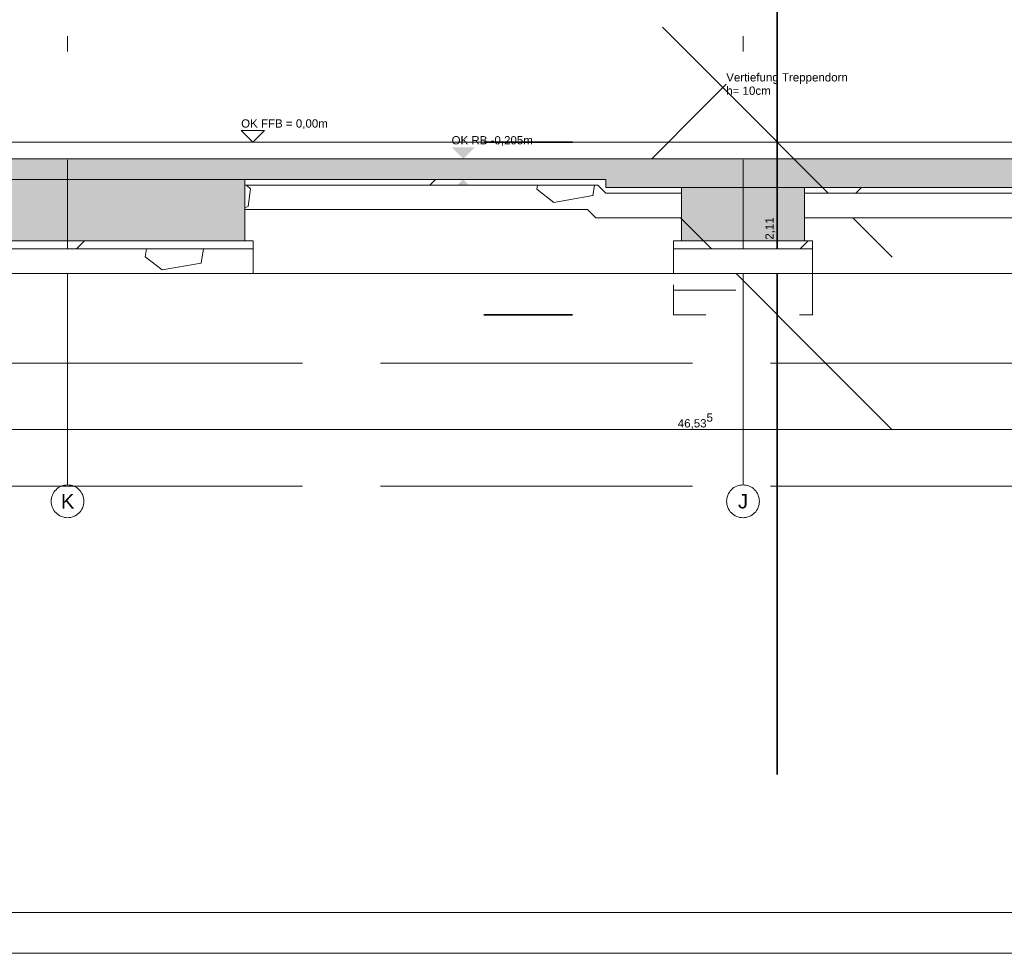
# Model space of a CAD drawing. Header units: metres. Extents: x -3716 to 31, y -1854 to 706.
# Tile 50 of 237: x -1351 to -1201, y -345 to -203. Entities that reach past the tile are written whole.
import ezdxf

# ---------------------------------------------------------------- set-up
doc = ezdxf.new("R2010")
doc.units = ezdxf.units.M
doc.header["$LTSCALE"] = 1.25
doc.header["$PDMODE"] = 1
doc.header["$PDSIZE"] = -2
for name, pattern in [('ISO-02 Strichlinie', [3.81, 3.048, -0.762]), ('ISO-03 Gestrichelt mit Abstand-3', [1.524, 0.6096, -0.9144]), ('Linienart-53', [5.291531, 3.175, -1.058062, 0.352704, -0.705764])]:
    doc.linetypes.add(name, pattern=pattern)
doc.layers.get('0').update_dxf_attribs({"lineweight": 25})
for name, color, linetype, lineweight, true_color in [('30 -35 Decken- 0 Decken', 7, 'Continuous', 35, 0x00ee00), ('70 -72 Beschriftung- 1 Beschriftung allgemein', 7, 'Continuous', 9, 0xff6633), ('70 -76 Bemaßung- 2 Allgemein', 7, 'Continuous', 5, 0x6666cc)]:
    doc.layers.add(name, color=color, linetype=linetype, lineweight=lineweight, true_color=true_color)
for name, color, linetype, lineweight in [('70 -71 Achsen- 1 Gebäudeachsen', 7, 'Linienart-53', 18), ('70 -74 Zeichnungsblatt- 4 Plankopf Linie', 7, 'Continuous', 13), ('Keine', 7, 'Continuous', 9)]:
    doc.layers.add(name, color=color, linetype=linetype, lineweight=lineweight)
doc.styles.add('Arial', font='arial.ttf')
doc.dimstyles.new('SIA_DIN1356', dxfattribs={"dimtxt": 1.258608, "dimasz": 2.80603, "dimexe": 2.5, "dimexo": 3.75, "dimgap": 0.625, "dimtad": 1, "dimdec": 3, "dimtxsty": 'Arial', "dimblk": 'VW_SLASH-1', "dimblk1": 'VW_SLASH-1', "dimblk2": 'VW_SLASH-1', "dimcen": 0, "dimdle": 2.5, "dimadec": 3, "dimazin": 0, "dimtfac": 1, "dimtdec": 3, "dimtix": 1, "dimtmove": 0, "dimatfit": 0, "dimldrblk": 'VW_FILLEDARROW-1', "dimfxl": 1, "dimfrac": 2, "dimtolj": 1, "dimarcsym": 0})
pattern_1 = [(-135, (0, 0), (0.883883, -0.883883), [2.12132, -1.414214])]
pattern_2 = [(19.983, (0, 0), (3.0513, -2.96883), [0.19305, -3.66798]), (-13.8697, (0.1815, 0.066), (3.0513, -2.96883), [0.34402, -6.53646]), (-44.215, (0.5155, -0.0165), (-0.57727, -4.28831), [0.21286, -4.04441]), (-97.667, (0.668, -0.165), (-3.62857, -1.31948), [0.21635, -4.11064]), (-160.017, (0.639, -0.3794), (-6.67987, 1.64935), [0.19305, -3.66798]), (166.1303, (0.4577, -0.4453), (-9.73117, 4.61818), [0.34402, -6.53646]), (135.785, (0.1237, -0.363), (0.57727, 4.28831), [0.21286, -4.04441]), (82.333, (-0.029, -0.2145), (3.62857, 1.31948), [0.21635, -4.11064]), (-110.556, (-1.1957, 1.773), (4.232, -2.40967), [0.17615, -4.14553]), (-67.1952, (-1.2576, 1.608), (4.23201, -2.40967), [0.28547, -6.7182]), (-29.657, (-1.147, 1.345), (5.74945, 1.63685), [0.1985, -4.67145]), (15.8914, (-0.9746, 1.2468), (1.51744, 4.04652), [0.24366, -5.73426]), (69.444, (-0.74, 1.3135), (-4.232, 2.40967), [0.17615, -4.14553]), (112.8048, (-0.6783, 1.4784), (-1.51744, -4.04652), [0.28547, -6.7182]), (150.343, (-0.789, 1.7415), (-1.51744, -4.04652), [0.1985, -4.67145]), (-164.1086, (-0.9614, 1.8398), (-4.23201, 2.40967), [0.24366, -5.73426]), (-136.779, (0.742, -1.897), (2.8039, -7.00974), [0.18786, -9.2051]), (-68.199, (0.605, -2.025), (9.6487, -0.5773), [0.151, -7.3987]), (-3.424, (0.6614, -2.166), (6.8448, 6.43247), [0.1933, -9.47264]), (43.221, (0.8544, -2.177), (-2.8039, 7.00974), [0.18786, -9.2051]), (111.801, (0.991, -2.0485), (-9.6487, 0.5773), [0.151, -7.3987]), (176.576, (0.935, -1.908), (-6.8448, -6.43247), [0.1933, -9.47264]), (142.0458, (-1.1546, -1.1546), (-0.65974, -4.04091), [0.26147, -4.9679]), (80.7274, (-1.3606, -0.994), (-4.78312, -0.82468), [0.20472, -3.8897]), (41.7948, (-1.3278, -0.7917), (-4.78312, -0.824675), [0.36503, -6.93556]), (9.7824, (-1.0555, -0.5485), (-4.12338, 3.21623), [0.24268, -4.611]), (-37.9542, (-0.8165, -0.5072), (0.65974, 4.04091), [0.26147, -4.9679]), (-99.2726, (-0.6102, -0.668), (5.44286, 4.86558), [0.40944, -3.68497]), (-170.2176, (-0.6763, -1.072), (4.12338, -3.21623), [0.48537, -4.36832])]

# ---------------------------------------------------------------- blocks, each defined once
blk = doc.blocks.new('Plankopf')
at = {"layer": '70 -74 Zeichnungsblatt- 4 Plankopf Linie', "transparency": 33554687, "flags": 128}
for points in [[(-1.0675, 0.4205), (1.0675, 0.4205), (1.0675, -0.4205), (-1.0675, -0.4205)], [(-1.0475, -0.4155), (-1.0475, 0.4155), (1.0625, 0.4155), (1.0625, -0.4155)]]:
    blk.add_lwpolyline(points, close=True, dxfattribs=at)
at = {"layer": '70 -74 Zeichnungsblatt- 4 Plankopf Linie', "color": 0, "flags": 1}
for tag in ['AR_Genehmigt_-_Datum', 'Auto_Generate_Page_Number', 'Auto_Total_Num_Sheets', 'Architekt', 'Architekt_Zusatz_-1-', 'Current_Plot_Date', 'Scale', 'Sheet_Number', 'Sheet_Title', 'Teil', 'Gewerk', 'Total_Num_Sheets', 'Tragwerksplanung', 'Tragwerksplanung_Zusatz_-1-', 'Geschäftszeichen', 'Zone', 'Zone', 'Zone', 'Zone', 'Zone', 'Status', 'TGA', 'TGA_Zusatz_-1-', 'Zone', 'Number', 'Publish_Date', 'Number', 'Publish_Date', 'Number', 'Publish_Date', 'Number', 'Publish_Date', 'Number', 'Publish_Date', 'Planungsgrundlagen', 'Plot_Date_Format', 'BH_Genehmigt_-_Datum', 'Papiermaße', 'Ebene', 'Page_Number', 'Plannummer_Fachplaner', 'File_Name', 'File_Name_Include_Path', 'Projektname_Zusatz', 'Landschaftsarchitekt', 'Landschaftsarchitekten_Zusatz-1-', 'Höhe_üNHN', 'Leistungsphase', 'Number', 'Publish_Date', 'Recipients', 'Recipients', 'Recipients', 'Recipients', 'Recipients', 'Project_Date', 'Project_ID', 'Project_Name', 'Recipients', 'Date', 'Note', 'Date', 'Note', 'Date', 'Note', 'Date', 'Note', 'Date', 'Note', 'Format', 'Date', 'Date', 'Note']:
    blk.add_attdef(tag, (-1.0675, -0.4205), '', height=0.00018, dxfattribs=at)
blk = doc.blocks.new('Gruppe-1101')
at = {"color": 255, "transparency": 33554687}
for points in [[(-82.921, 31.985), (-82.941, 31.986), (-82.96, 31.989), (-82.979, 31.994), (-82.998, 32), (-83.015, 32.009), (-83.032, 32.019), (-83.048, 32.031), (-83.062, 32.044), (-83.076, 32.058), (-83.087, 32.074), (-83.097, 32.091), (-83.106, 32.109), (-83.112, 32.127), (-83.117, 32.146), (-83.12, 32.166), (-83.121, 32.185), (-83.12, 32.205), (-83.117, 32.224), (-83.112, 32.243), (-83.106, 32.262), (-83.097, 32.28), (-83.087, 32.296), (-83.076, 32.312), (-83.062, 32.327), (-83.048, 32.34), (-83.032, 32.352), (-83.015, 32.362), (-82.998, 32.37), (-82.979, 32.377), (-82.96, 32.381), (-82.941, 32.384), (-82.921, 32.385), (-82.901, 32.384), (-82.882, 32.381), (-82.863, 32.377), (-82.844, 32.37), (-82.827, 32.362), (-82.81, 32.352), (-82.794, 32.34), (-82.78, 32.327), (-82.766, 32.312), (-82.755, 32.296), (-82.745, 32.28), (-82.736, 32.262), (-82.73, 32.243), (-82.725, 32.224), (-82.722, 32.205), (-82.721, 32.185), (-82.722, 32.166), (-82.725, 32.146), (-82.73, 32.127), (-82.736, 32.109), (-82.745, 32.091), (-82.755, 32.074), (-82.766, 32.058), (-82.78, 32.044), (-82.794, 32.031), (-82.81, 32.019), (-82.827, 32.009), (-82.844, 32), (-82.863, 31.994), (-82.882, 31.989), (-82.901, 31.986)], [(-74.671, 31.985), (-74.691, 31.986), (-74.71, 31.989), (-74.729, 31.994), (-74.748, 32), (-74.765, 32.009), (-74.782, 32.019), (-74.798, 32.031), (-74.812, 32.044), (-74.826, 32.058), (-74.837, 32.074), (-74.847, 32.091), (-74.856, 32.109), (-74.862, 32.127), (-74.867, 32.146), (-74.87, 32.166), (-74.871, 32.185), (-74.87, 32.205), (-74.867, 32.224), (-74.862, 32.243), (-74.856, 32.262), (-74.847, 32.28), (-74.837, 32.296), (-74.826, 32.312), (-74.812, 32.327), (-74.798, 32.34), (-74.782, 32.352), (-74.765, 32.362), (-74.748, 32.37), (-74.729, 32.377), (-74.71, 32.381), (-74.691, 32.384), (-74.671, 32.385), (-74.651, 32.384), (-74.632, 32.381), (-74.613, 32.377), (-74.594, 32.37), (-74.577, 32.362), (-74.56, 32.352), (-74.544, 32.34), (-74.53, 32.327), (-74.516, 32.312), (-74.505, 32.296), (-74.495, 32.28), (-74.486, 32.262), (-74.48, 32.243), (-74.475, 32.224), (-74.472, 32.205), (-74.471, 32.185), (-74.472, 32.166), (-74.475, 32.146), (-74.48, 32.127), (-74.486, 32.109), (-74.495, 32.091), (-74.505, 32.074), (-74.516, 32.058), (-74.53, 32.044), (-74.544, 32.031), (-74.56, 32.019), (-74.577, 32.009), (-74.594, 32), (-74.613, 31.994), (-74.632, 31.989), (-74.651, 31.986)]]:
    blk.add_wipeout(points, dxfattribs=at).dxf.layer = 'Keine'
at = {"layer": '70 -71 Achsen- 1 Gebäudeachsen', "transparency": 33554687}
for p, q in [((-82.921, 32.385), (-82.921, 37.864)), ((-74.671, 32.385), (-74.671, 37.864))]:
    blk.add_line(p, q, dxfattribs=at)
at = {"layer": 'Keine', "transparency": 33554687, "flags": 128}
for points in [[(-82.921, 31.985), (-82.941, 31.986), (-82.96, 31.989), (-82.979, 31.994), (-82.998, 32), (-83.015, 32.009), (-83.032, 32.019), (-83.048, 32.031), (-83.062, 32.044), (-83.076, 32.058), (-83.087, 32.074), (-83.097, 32.091), (-83.106, 32.109), (-83.112, 32.127), (-83.117, 32.146), (-83.12, 32.166), (-83.121, 32.185), (-83.12, 32.205), (-83.117, 32.224), (-83.112, 32.243), (-83.106, 32.262), (-83.097, 32.28), (-83.087, 32.296), (-83.076, 32.312), (-83.062, 32.327), (-83.048, 32.34), (-83.032, 32.352), (-83.015, 32.362), (-82.998, 32.37), (-82.979, 32.377), (-82.96, 32.381), (-82.941, 32.384), (-82.921, 32.385), (-82.901, 32.384), (-82.882, 32.381), (-82.863, 32.377), (-82.844, 32.37), (-82.827, 32.362), (-82.81, 32.352), (-82.794, 32.34), (-82.78, 32.327), (-82.766, 32.312), (-82.755, 32.296), (-82.745, 32.28), (-82.736, 32.262), (-82.73, 32.243), (-82.725, 32.224), (-82.722, 32.205), (-82.721, 32.185), (-82.722, 32.166), (-82.725, 32.146), (-82.73, 32.127), (-82.736, 32.109), (-82.745, 32.091), (-82.755, 32.074), (-82.766, 32.058), (-82.78, 32.044), (-82.794, 32.031), (-82.81, 32.019), (-82.827, 32.009), (-82.844, 32), (-82.863, 31.994), (-82.882, 31.989), (-82.901, 31.986)], [(-74.671, 31.985), (-74.691, 31.986), (-74.71, 31.989), (-74.729, 31.994), (-74.748, 32), (-74.765, 32.009), (-74.782, 32.019), (-74.798, 32.031), (-74.812, 32.044), (-74.826, 32.058), (-74.837, 32.074), (-74.847, 32.091), (-74.856, 32.109), (-74.862, 32.127), (-74.867, 32.146), (-74.87, 32.166), (-74.871, 32.185), (-74.87, 32.205), (-74.867, 32.224), (-74.862, 32.243), (-74.856, 32.262), (-74.847, 32.28), (-74.837, 32.296), (-74.826, 32.312), (-74.812, 32.327), (-74.798, 32.34), (-74.782, 32.352), (-74.765, 32.362), (-74.748, 32.37), (-74.729, 32.377), (-74.71, 32.381), (-74.691, 32.384), (-74.671, 32.385), (-74.651, 32.384), (-74.632, 32.381), (-74.613, 32.377), (-74.594, 32.37), (-74.577, 32.362), (-74.56, 32.352), (-74.544, 32.34), (-74.53, 32.327), (-74.516, 32.312), (-74.505, 32.296), (-74.495, 32.28), (-74.486, 32.262), (-74.48, 32.243), (-74.475, 32.224), (-74.472, 32.205), (-74.471, 32.185), (-74.472, 32.166), (-74.475, 32.146), (-74.48, 32.127), (-74.486, 32.109), (-74.495, 32.091), (-74.505, 32.074), (-74.516, 32.058), (-74.53, 32.044), (-74.544, 32.031), (-74.56, 32.019), (-74.577, 32.009), (-74.594, 32), (-74.613, 31.994), (-74.632, 31.989), (-74.651, 31.986)]]:
    blk.add_lwpolyline(points, close=True, dxfattribs=at)
at = {"layer": 'Keine', "transparency": 33554687, "char_height": 0.176, "attachment_point": 5, "line_spacing_factor": 0.970891, "style": 'Arial'}
for s, insert in [('K', (-82.921, 32.185)), ('J', (-74.671, 32.185))]:
    blk.add_mtext(s, dxfattribs=dict(at, insert=insert))
blk = doc.blocks.new('VW_SLASH-1')
at = {"color": 0, "linetype": 'ByBlock', "lineweight": -2, "transparency": 16777216}
blk.add_line((0.8909, 0), (-1, 0), dxfattribs=at)
at = {"color": 0, "lineweight": 20, "transparency": 16777216, "flags": 128}
blk.add_lwpolyline([(0.5001, 0.5001), (-0.5001, -0.5001)], dxfattribs=at)
blk = doc.blocks.new('*D1487')
at = {"layer": '30 -35 Decken- 0 Decken', "color": 0, "linetype": 'Continuous', "lineweight": -2}
for p, q in [((-74.252, 39.377), (-74.252, 42.183)), ((-77.835, 36.571), (-76.752, 36.571)), ((-74.252, 34.461), (-74.252, 36.571)), ((-77.835, 34.461), (-76.752, 34.461)), ((-74.252, 31.655), (-74.252, 28.849))]:
    blk.add_line(p, q, dxfattribs=at)
at = {"layer": 'Defpoints', "color": 0}
for p in [(-74.252, 36.571), (-74.085, 36.571), (-74.085, 34.461)]:
    blk.add_point(p, dxfattribs=at)
at = {"layer": '30 -35 Decken- 0 Decken', "color": 0, "lineweight": -2, "xscale": 2.8060302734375, "yscale": 2.8060302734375, "zscale": 2.8060302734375}
for p, rotation in [((-74.252, 36.571), 270), ((-74.252, 34.461), 90)]:
    blk.add_blockref('VW_SLASH-1', p, dxfattribs=dict(at, rotation=rotation))
at = {"layer": '30 -35 Decken- 0 Decken', "color": 0, "lineweight": 9, "insert": (-74.338, 35.516), "char_height": 0.1007, "attachment_point": 5, "rotation": 90, "style": 'Arial'}
blk.add_mtext('\\A1;2,11', dxfattribs=at)
blk = doc.blocks.new('VW_FILLEDARROW-1')
at = {"linetype": 'Continuous', "lineweight": 0, "transparency": 16777216}
blk.add_hatch(color=0, dxfattribs=at).paths.add_polyline_path([(-1.4144, 0.379), (0, 0), (-1.4144, -0.379)])
at = {"color": 0, "lineweight": 5, "transparency": 16777216, "flags": 128}
blk.add_lwpolyline([(-1.4144, 0.379), (0, 0), (-1.4144, -0.379)], close=True, dxfattribs=at)
blk = doc.blocks.new('Gruppe-1114')
at = {"color": 255, "linetype": 'Continuous', "lineweight": 9}
for points in [[(-80.756, 36.046), (-76.446, 36.046), (-76.346, 35.946), (-75.421, 35.946), (-75.421, 35.646), (-76.47, 35.646), (-76.57, 35.746), (-80.756, 35.746)], [(-73.921, 35.946), (-68.621, 35.946), (-68.621, 35.646), (-73.921, 35.646)], [(-84.521, 35.266), (-80.656, 35.266), (-80.656, 34.966), (-84.521, 34.966)], [(-75.521, 35.266), (-73.821, 35.266), (-73.821, 34.966), (-75.521, 34.966)]]:
    blk.add_wipeout(points, dxfattribs=at).dxf.layer = '30 -35 Decken- 0 Decken'
at = {"layer": '30 -35 Decken- 0 Decken', "linetype": 'Continuous', "lineweight": 9}
h = blk.add_hatch(dxfattribs=at)
h.set_pattern_fill('Mörtel_Putz sehr fein SRF', style=0, pattern_type=2)
h.set_pattern_definition(pattern_2)
h.paths.add_polyline_path([(-80.756, 36.046), (-76.446, 36.046), (-76.346, 35.946), (-75.421, 35.946), (-75.421, 35.646), (-76.47, 35.646), (-76.57, 35.746), (-80.756, 35.746)])
h = blk.add_hatch(dxfattribs=at)
h.set_pattern_fill('Mörtel_Putz sehr fein SRF', style=0, pattern_type=2)
h.set_pattern_definition(pattern_2)
h.paths.add_polyline_path([(-73.921, 35.946), (-68.621, 35.946), (-68.621, 35.646), (-73.921, 35.646)])
h = blk.add_hatch(dxfattribs=at)
h.set_pattern_fill('Mörtel_Putz sehr fein SRF', style=0, pattern_type=2)
h.set_pattern_definition(pattern_2)
h.paths.add_polyline_path([(-84.521, 35.266), (-80.656, 35.266), (-80.656, 34.966), (-84.521, 34.966)])
h = blk.add_hatch(dxfattribs=at)
h.set_pattern_fill('Mörtel_Putz sehr fein SRF', style=0, pattern_type=2)
h.set_pattern_definition(pattern_2)
h.paths.add_polyline_path([(-75.521, 35.266), (-73.821, 35.266), (-73.821, 34.966), (-75.521, 34.966)])
at = {"layer": '30 -35 Decken- 0 Decken', "color": 7, "linetype": 'Continuous', "lineweight": 9, "flags": 128}
for points in [[(-80.756, 36.046), (-76.446, 36.046), (-76.346, 35.946), (-75.421, 35.946), (-75.421, 35.646), (-76.47, 35.646), (-76.57, 35.746), (-80.756, 35.746)], [(-73.921, 35.946), (-68.621, 35.946), (-68.621, 35.646), (-73.921, 35.646)], [(-84.521, 35.266), (-80.656, 35.266), (-80.656, 34.966), (-84.521, 34.966)], [(-75.521, 35.266), (-73.821, 35.266), (-73.821, 34.966), (-75.521, 34.966)]]:
    blk.add_lwpolyline(points, close=True, dxfattribs=at)
blk = doc.blocks.new('*D1517')
at = {"layer": '70 -76 Bemaßung- 2 Allgemein', "color": 0, "lineweight": -2}
for p, q in [((-54.792, 33.061), (-95.715, 33.061)), ((-51.986, 31.216), (-51.986, 30.561)), ((-98.521, 29.781), (-98.521, 30.561))]:
    blk.add_line(p, q, dxfattribs=at)
at = {"layer": 'Defpoints', "color": 0}
for p in [(-51.986, 34.966), (-98.521, 33.531), (-98.521, 33.061)]:
    blk.add_point(p, dxfattribs=at)
at = {"layer": '70 -76 Bemaßung- 2 Allgemein', "color": 0, "lineweight": -2, "xscale": 2.8060302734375, "yscale": 2.8060302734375, "zscale": 2.8060302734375, "rotation": 180}
blk.add_blockref('VW_SLASH-1', (-98.521, 33.061), dxfattribs=at)
at = {"layer": '70 -76 Bemaßung- 2 Allgemein', "color": 0, "lineweight": -2, "xscale": 2.8060302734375, "yscale": 2.8060302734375, "zscale": 2.8060302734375}
blk.add_blockref('VW_SLASH-1', (-51.986, 33.061), dxfattribs=at)
at = {"layer": '70 -76 Bemaßung- 2 Allgemein', "color": 0, "insert": (-75.253, 33.163), "char_height": 0.10069, "attachment_point": 5, "style": 'Arial'}
blk.add_mtext('\\A1;46,53\\S5^ ;', dxfattribs=at)
blk = doc.blocks.new('Gruppe-1105')
at = {"layer": '30 -35 Decken- 0 Decken', "color": 7, "insert": (-74.87582463, 37.41203147), "char_height": 0.1006886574, "attachment_point": 1, "line_spacing_factor": 0.970891, "style": 'Arial'}
blk.add_mtext('Vertiefung Treppendorn\\Ph= 10cm', dxfattribs=at)
at = {"color": 255, "linetype": 'Continuous', "lineweight": 9}
for points in [[(-49.79599996, 36.57119107), (-99.54599996, 36.57119107), (-99.54599996, 36.36619107), (-49.79599996, 36.36619107)], [(-75.42099996, 35.94619107), (-76.34599996, 35.94619107), (-76.44599996, 36.04619107), (-80.75599996, 36.04619107), (-80.75599996, 36.11619107), (-76.34599996, 36.11619107), (-76.34599996, 36.01619107), (-75.42099996, 36.01619107)], [(-73.92099996, 36.01619107), (-68.62099996, 36.01619107), (-68.62099996, 35.94619107), (-73.92099996, 35.94619107)], [(-84.52099996, 35.36619107), (-80.65599996, 35.36619107), (-80.65599996, 35.26619107), (-84.52099996, 35.26619107)], [(-75.52099996, 35.36619107), (-73.82099996, 35.36619107), (-73.82099996, 35.26619107), (-75.52099996, 35.26619107)]]:
    blk.add_wipeout(points, dxfattribs=at).dxf.layer = '30 -35 Decken- 0 Decken'
at = {"layer": '30 -35 Decken- 0 Decken', "linetype": 'Continuous', "lineweight": 9}
h = blk.add_hatch(dxfattribs=at)
h.set_pattern_fill('5_Beton unbewehrt', style=0, pattern_type=2)
h.set_pattern_definition(pattern_1)
h.paths.add_polyline_path([(-75.42099996, 35.94619107), (-76.34599996, 35.94619107), (-76.44599996, 36.04619107), (-80.75599996, 36.04619107), (-80.75599996, 36.11619107), (-76.34599996, 36.11619107), (-76.34599996, 36.01619107), (-75.42099996, 36.01619107)])
h = blk.add_hatch(dxfattribs=at)
h.set_pattern_fill('5_Beton unbewehrt', style=0, pattern_type=2)
h.set_pattern_definition(pattern_1)
h.paths.add_polyline_path([(-73.92099996, 36.01619107), (-68.62099996, 36.01619107), (-68.62099996, 35.94619107), (-73.92099996, 35.94619107)])
h = blk.add_hatch(dxfattribs=at)
h.set_pattern_fill('5_Beton unbewehrt', style=0, pattern_type=2)
h.set_pattern_definition(pattern_1)
h.paths.add_polyline_path([(-84.52099996, 35.36619107), (-80.65599996, 35.36619107), (-80.65599996, 35.26619107), (-84.52099996, 35.26619107)])
h = blk.add_hatch(dxfattribs=at)
h.set_pattern_fill('5_Beton unbewehrt', style=0, pattern_type=2)
h.set_pattern_definition(pattern_1)
h.paths.add_polyline_path([(-75.52099996, 35.36619107), (-73.82099996, 35.36619107), (-73.82099996, 35.26619107), (-75.52099996, 35.26619107)])
at = {"layer": '30 -35 Decken- 0 Decken', "color": 7, "linetype": 'Continuous', "lineweight": 9, "flags": 128}
for points in [[(-49.79599996, 36.57119107), (-99.54599996, 36.57119107), (-99.54599996, 36.36619107), (-49.79599996, 36.36619107)], [(-75.42099996, 35.94619107), (-76.34599996, 35.94619107), (-76.44599996, 36.04619107), (-80.75599996, 36.04619107), (-80.75599996, 36.11619107), (-76.34599996, 36.11619107), (-76.34599996, 36.01619107), (-75.42099996, 36.01619107)], [(-73.92099996, 36.01619107), (-68.62099996, 36.01619107), (-68.62099996, 35.94619107), (-73.92099996, 35.94619107)], [(-84.52099996, 35.36619107), (-80.65599996, 35.36619107), (-80.65599996, 35.26619107), (-84.52099996, 35.26619107)], [(-75.52099996, 35.36619107), (-73.82099996, 35.36619107), (-73.82099996, 35.26619107), (-75.52099996, 35.26619107)]]:
    blk.add_lwpolyline(points, close=True, dxfattribs=at)
at = {"layer": '30 -35 Decken- 0 Decken', "color": 7, "linetype": 'Continuous', "lineweight": 9}
for points in [[(-78.08849996, 36.36619107), (-78.2307643, 36.50845541), (-77.94623563, 36.50845541)], [(-78.08849996, 36.11619107), (-78.2307643, 35.97392674), (-77.94623563, 35.97392674)]]:
    blk.add_solid(points, dxfattribs=at)
at = {"layer": 'Keine'}
blk.add_line((-76.08701053, 36.0655847), (-74.87582463, 37.27677059), dxfattribs=at)
at = {"layer": '30 -35 Decken- 0 Decken', "color": 7, "char_height": 0.1006886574, "attachment_point": 1, "line_spacing_factor": 0.970891, "style": 'Arial'}
for s, insert in [('OK RB -0,205m', (-78.2307643, 36.64371629)), ('UK RB -0,455m', (-78.2307643, 35.94690984))]:
    blk.add_mtext(s, dxfattribs=dict(at, insert=insert))
at = {"color": 255, "linetype": 'Continuous', "lineweight": 9}
for points in [[(-80.65879279, 36.57119107), (-80.80105713, 36.71345541), (-80.51652846, 36.71345541)], [(-167.72099996, 35.36619107), (-167.72099996, 36.01619107), (-165.69599318, 36.01619107), (-165.69599318, 35.91619107), (-164.29599996, 35.91619107), (-164.29599996, 35.07119107), (-164.62599996, 35.07119107), (-164.62599996, 34.07119107), (-161.56599996, 34.07119107), (-161.56599996, 35.07119107), (-161.89599996, 35.07119107), (-161.89599996, 36.11619107), (-160.82099996, 36.11619107), (-160.82099996, 35.36619107), (-159.62099996, 35.36619107), (-159.62099996, 36.11619107), (-153.72099996, 36.11619107), (-153.72099996, 35.36619107), (-151.52099996, 35.36619107), (-151.52099996, 36.11619107), (-146.12099996, 36.11619107), (-146.12099996, 35.36619107), (-143.92099996, 35.36619107), (-143.92099996, 36.11619107), (-138.52099996, 36.11619107), (-138.52099996, 35.36619107), (-136.32099996, 35.36619107), (-136.32099996, 36.11619107), (-130.92099996, 36.11619107), (-130.92099996, 35.36619107), (-128.72099996, 35.36619107), (-128.72099996, 36.11619107), (-123.32099996, 36.11619107), (-123.32099996, 35.36619107), (-121.12099996, 35.36619107), (-121.12099996, 36.11619107), (-115.72099996, 36.11619107), (-115.72099996, 35.36619107), (-113.52099996, 35.36619107), (-113.52099996, 36.11619107), (-108.12099996, 36.11619107), (-108.12099996, 35.36619107), (-105.92099996, 35.36619107), (-105.92099996, 36.11619107), (-101.74599996, 36.11619107), (-101.74599996, 35.07119107), (-102.09599996, 35.07119107), (-102.09599996, 34.07119107), (-98.82099996, 34.07119107), (-98.82099996, 36.11619107), (-94.92099996, 36.11619107), (-94.92099996, 35.36619107), (-93.72099996, 35.36619107), (-93.72099996, 36.11619107), (-92.67099996, 36.11619107), (-92.67099996, 35.36619107), (-89.67099996, 35.36619107), (-89.67099996, 36.11619107), (-84.42099996, 36.11619107), (-84.42099996, 35.36619107), (-80.75599996, 35.36619107), (-80.75599996, 36.11619107), (-76.34599996, 36.11619107), (-76.34599996, 36.01619107), (-75.42099996, 36.01619107), (-75.42099996, 35.36619107), (-73.92099996, 35.36619107), (-73.92099996, 36.01619107), (-68.62099996, 36.01619107), (-68.62099996, 35.36619107), (-64.22099996, 35.36619107), (-64.22099996, 36.01619107), (-60.37099996, 36.01619107), (-60.37099996, 35.36619107), (-55.97099996, 35.36619107), (-55.97099996, 36.01619107), (-50.19599996, 36.01619107), (-50.19599996, 34.55619107), (-29.02099996, 34.55619107), (-29.02099996, 36.01619107), (-26.37099996, 36.01619107), (-26.37099996, 35.91619107), (-25.92099996, 35.91619107), (-25.92099996, 35.36619107), (-24.42099996, 35.36619107), (-24.42099996, 36.11619107), (-24.97099996, 36.11619107), (-24.97099996, 36.36619107), (-29.42099996, 36.36619107), (-29.42099996, 35.15619107), (-49.79599996, 35.15619107), (-49.79599996, 36.36619107), (-99.54599996, 36.36619107), (-99.54599996, 35.07119107), (-101.34599996, 35.07119107), (-101.34599996, 36.36619107), (-162.29599996, 36.36619107), (-162.29599996, 35.07119107), (-163.89599996, 35.07119107), (-163.89599996, 36.36619107), (-168.02099996, 36.36619107), (-168.02099996, 35.36619107)]]:
    blk.add_wipeout(points, dxfattribs=at).dxf.layer = '30 -35 Decken- 0 Decken'
at = {"layer": '30 -35 Decken- 0 Decken', "linetype": 'Continuous', "lineweight": 9}
h = blk.add_hatch(dxfattribs=at)
h.set_pattern_fill('Stahlbeton1  SRF', style=0, pattern_type=2)
h.set_pattern_definition([(45, (0, 0), (0.07071068, -0.07071068), []), (45, (0.03536, -0.03536), (0.07071068, -0.07071068), [0.075, -0.05])])
h.paths.add_polyline_path([(-167.72099996, 35.36619107), (-167.72099996, 36.01619107), (-165.69599318, 36.01619107), (-165.69599318, 35.91619107), (-164.29599996, 35.91619107), (-164.29599996, 35.07119107), (-164.62599996, 35.07119107), (-164.62599996, 34.07119107), (-161.56599996, 34.07119107), (-161.56599996, 35.07119107), (-161.89599996, 35.07119107), (-161.89599996, 36.11619107), (-160.82099996, 36.11619107), (-160.82099996, 35.36619107), (-159.62099996, 35.36619107), (-159.62099996, 36.11619107), (-153.72099996, 36.11619107), (-153.72099996, 35.36619107), (-151.52099996, 35.36619107), (-151.52099996, 36.11619107), (-146.12099996, 36.11619107), (-146.12099996, 35.36619107), (-143.92099996, 35.36619107), (-143.92099996, 36.11619107), (-138.52099996, 36.11619107), (-138.52099996, 35.36619107), (-136.32099996, 35.36619107), (-136.32099996, 36.11619107), (-130.92099996, 36.11619107), (-130.92099996, 35.36619107), (-128.72099996, 35.36619107), (-128.72099996, 36.11619107), (-123.32099996, 36.11619107), (-123.32099996, 35.36619107), (-121.12099996, 35.36619107), (-121.12099996, 36.11619107), (-115.72099996, 36.11619107), (-115.72099996, 35.36619107), (-113.52099996, 35.36619107), (-113.52099996, 36.11619107), (-108.12099996, 36.11619107), (-108.12099996, 35.36619107), (-105.92099996, 35.36619107), (-105.92099996, 36.11619107), (-101.74599996, 36.11619107), (-101.74599996, 35.07119107), (-102.09599996, 35.07119107), (-102.09599996, 34.07119107), (-98.82099996, 34.07119107), (-98.82099996, 36.11619107), (-94.92099996, 36.11619107), (-94.92099996, 35.36619107), (-93.72099996, 35.36619107), (-93.72099996, 36.11619107), (-92.67099996, 36.11619107), (-92.67099996, 35.36619107), (-89.67099996, 35.36619107), (-89.67099996, 36.11619107), (-84.42099996, 36.11619107), (-84.42099996, 35.36619107), (-80.75599996, 35.36619107), (-80.75599996, 36.11619107), (-76.34599996, 36.11619107), (-76.34599996, 36.01619107), (-75.42099996, 36.01619107), (-75.42099996, 35.36619107), (-73.92099996, 35.36619107), (-73.92099996, 36.01619107), (-68.62099996, 36.01619107), (-68.62099996, 35.36619107), (-64.22099996, 35.36619107), (-64.22099996, 36.01619107), (-60.37099996, 36.01619107), (-60.37099996, 35.36619107), (-55.97099996, 35.36619107), (-55.97099996, 36.01619107), (-50.19599996, 36.01619107), (-50.19599996, 34.55619107), (-29.02099996, 34.55619107), (-29.02099996, 36.01619107), (-26.37099996, 36.01619107), (-26.37099996, 35.91619107), (-25.92099996, 35.91619107), (-25.92099996, 35.36619107), (-24.42099996, 35.36619107), (-24.42099996, 36.11619107), (-24.97099996, 36.11619107), (-24.97099996, 36.36619107), (-29.42099996, 36.36619107), (-29.42099996, 35.15619107), (-49.79599996, 35.15619107), (-49.79599996, 36.36619107), (-99.54599996, 36.36619107), (-99.54599996, 35.07119107), (-101.34599996, 35.07119107), (-101.34599996, 36.36619107), (-162.29599996, 36.36619107), (-162.29599996, 35.07119107), (-163.89599996, 35.07119107), (-163.89599996, 36.36619107), (-168.02099996, 36.36619107), (-168.02099996, 35.36619107)])
at = {"layer": '30 -35 Decken- 0 Decken', "color": 7, "linetype": 'Continuous', "lineweight": 9}
for p, q in [((-84.42099996, 36.11619107), (-80.75599996, 36.11619107)), ((-75.42099996, 36.01619107), (-73.92099996, 36.01619107))]:
    blk.add_line(p, q, dxfattribs=at)
at = {"layer": '30 -35 Decken- 0 Decken', "color": 7, "linetype": 'Continuous', "lineweight": 9, "flags": 128}
blk.add_lwpolyline([(-80.65879279, 36.57119107), (-80.80105713, 36.71345541), (-80.51652846, 36.71345541)], close=True, dxfattribs=at)
for points in [[(-84.42099996, 35.36619107), (-80.75599996, 35.36619107), (-80.75599996, 36.11619107), (-76.34599996, 36.11619107), (-76.34599996, 36.01619107), (-75.42099996, 36.01619107), (-75.42099996, 35.36619107), (-73.92099996, 35.36619107), (-73.92099996, 36.01619107), (-68.62099996, 36.01619107)], [(-49.79599996, 36.36619107), (-99.54599996, 36.36619107), (-99.54599996, 35.07119107), (-101.34599996, 35.07119107), (-101.34599996, 36.36619107), (-162.29599996, 36.36619107)]]:
    blk.add_lwpolyline(points, dxfattribs=at)
at = {"layer": '30 -35 Decken- 0 Decken', "color": 7, "insert": (-80.80105713, 36.84871629), "char_height": 0.1006886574, "attachment_point": 1, "line_spacing_factor": 0.970891, "style": 'Arial'}
blk.add_mtext('OK FFB = 0,00m', dxfattribs=at)
at = {"layer": '70 -71 Achsen- 1 Gebäudeachsen', "color": 7, "transparency": 33554687}
blk.add_blockref('Gruppe-1101', (0, 0), dxfattribs=at)
at = {"layer": '30 -35 Decken- 0 Decken', "color": 7, "linetype": 'ISO-03 Gestrichelt mit Abstand-3', "lineweight": 9}
for p, q in [((-75.52099996, 35.0645244), (-73.82099996, 35.0645244)), ((-75.52099996, 34.76285774), (-73.82099996, 34.76285774))]:
    blk.add_line(p, q, dxfattribs=at)
at = {"layer": '30 -35 Decken- 0 Decken', "color": 7, "linetype": 'ISO-03 Gestrichelt mit Abstand-3', "lineweight": 9, "flags": 128}
blk.add_lwpolyline([(-75.52099996, 35.26619107), (-73.82099996, 35.26619107), (-73.82099996, 34.46119107), (-75.52099996, 34.46119107)], close=True, dxfattribs=at)
at = {"layer": '30 -35 Decken- 0 Decken', "color": 7, "linetype": 'Continuous', "lineweight": 9}
dim = blk.add_linear_dim(base=(-74.2521146, 36.57119107), p1=(-74.08513972, 34.46119107), p2=(-74.08513972, 36.57119107), angle=270, text='2,11', dimstyle='SIA_DIN1356', override={"dimtxt": 0.100689, "dimgap": 0.025, "dimdec": 8, "dimpost": '<>', "dimtxsty": 'Arial', "dimtmove": 2}, dxfattribs=at)
dim.commit()
dim.dimension.update_dxf_attribs({"geometry": '*D1487', "text_midpoint": (-74.33757814, 35.51619107)})
blk = doc.blocks.new('_FU_2D LP9 (3D)')
at = {"layer": '30 -35 Decken- 0 Decken', "color": 7}
blk.add_blockref('Gruppe-1105', (0, 0), dxfattribs=at)
at = {"layer": '70 -72 Beschriftung- 1 Beschriftung allgemein', "linetype": 'ISO-02 Strichlinie'}
for p, q in [((-183.8724, 33.8712), (1.1339, 33.8712)), ((-183.8724, 32.3712), (1.1339, 32.3712))]:
    blk.add_line(p, q, dxfattribs=at)
blk = doc.blocks.new('Gruppe-1118')
at = {"layer": '70 -76 Bemaßung- 2 Allgemein'}
dim = blk.add_linear_dim(base=(-98.52099996, 33.06119107), p1=(-51.98599996, 34.96619107), p2=(-98.52099996, 33.53119107), text='46,53\\S5^ ;', dimstyle='SIA_DIN1356', override={"dimtxt": 0.100689, "dimgap": 0.025, "dimdec": 8, "dimpost": '<>', "dimtxsty": 'Arial', "dimtmove": 2}, dxfattribs=at)
dim.commit()
dim.dimension.update_dxf_attribs({"geometry": '*D1517', "text_midpoint": (-75.25349996, 33.16338571)})
blk = doc.blocks.new('_Feinplanum 2D-6 (3D)')
at = {"layer": '70 -72 Beschriftung- 1 Beschriftung allgemein', "linetype": 'ISO-02 Strichlinie'}
blk.add_line((-183.87242454, 32.37119107), (1.13388679, 32.37119107), dxfattribs=at)
at = {"layer": '30 -35 Decken- 0 Decken', "color": 7}
blk.add_blockref('Gruppe-1114', (0, 0), dxfattribs=at)
at = {"layer": '30 -35 Decken- 0 Decken', "color": 7, "linetype": 'Continuous', "lineweight": 9}
blk.add_line((-51.08599996, 34.96619107), (-97.38599996, 34.96619107), dxfattribs=at)
at = {"layer": '70 -72 Beschriftung- 1 Beschriftung allgemein', "linetype": 'ISO-02 Strichlinie'}
blk.add_line((-183.87242454, 33.87119107), (1.13388679, 33.87119107), dxfattribs=at)
at = {"layer": '70 -76 Bemaßung- 2 Allgemein'}
blk.add_blockref('Gruppe-1118', (0, 0), dxfattribs=at)

msp = doc.modelspace()

# ---------------------------------------------------------------- block references
at = {"layer": '70 -74 Zeichnungsblatt- 4 Plankopf Linie', "xscale": 1250, "yscale": 1250, "zscale": 1250}
msp.add_blockref('Plankopf', (-1303.55, 180.16), dxfattribs=at)

# ---------------------------------------------------------------- next in the draw order: block references
at = {"layer": 'Keine', "color": 1, "xscale": 12.5, "yscale": 12.5, "zscale": 12.5}
msp.add_blockref('_FU_2D LP9 (3D)', (-307.66, -678.79), dxfattribs=at)

# ---------------------------------------------------------------- next in the draw order: block references
msp.add_blockref('_Feinplanum 2D-6 (3D)', (-307.66, -678.79), dxfattribs=at)

doc.saveas('drawing.dxf')
